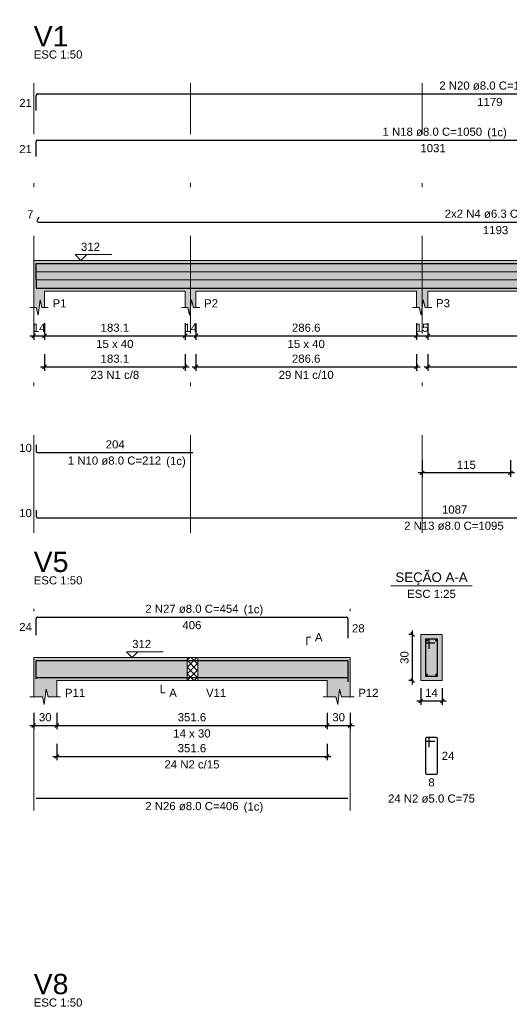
# Model space of a CAD drawing. Header units: millimetres. Extents: x 1852 to 2571, y -668 to -390.
# Tile 76 of 84: x 2505 to 2517, y -469 to -443. Entities that reach past the tile are written whole.
import ezdxf

# ---------------------------------------------------------------- set-up
doc = ezdxf.new("R2010")
doc.units = ezdxf.units.MM
doc.linetypes.add('DASHDOT', pattern=[25.4, 12.7, -6.35, 0, -6.35])
for name, color, linetype, lineweight in [('Descrição da armadura', 7, 'Continuous', 5), ('DT-Arm complementar', 5, 'Continuous', 5), ('DT-Barras na forma', 1, 'Continuous', 30), ('DT-Barras no corte', 5, 'Continuous', 5), ('DT-Barras rebatidas', 1, 'Continuous', 30), ('DT-Cotas', 9, 'Continuous', 5), ('DT-Forma', 5, 'Continuous', 5), ('DT-Hachura forma vigas', 252, 'Continuous', 5), ('DT-Hachura intersecção vigas', 9, 'Continuous', 5), ('DT-Hachura seção vigas', 252, 'Continuous', 5), ('DT-Pontilhado', 9, 'DASHDOT', 5), ('DT-Textos', 7, 'Continuous', 5), ('DT-Título', 250, 'Continuous', 20), ('Textos armaduras', 7, 'Continuous', 5)]:
    doc.layers.add(name, color=color, linetype=linetype, lineweight=lineweight)
doc.styles.add('ARIAL', font='arial.ttf')
doc.styles.get("Standard").update_dxf_attribs({"font": 'arial.ttf'})
doc.dimstyles.new('UM_25.000000', dxfattribs={"dimtxt": 0.18, "dimasz": 0.1, "dimexe": 0.1, "dimexo": 0.2, "dimgap": 0, "dimtad": 1, "dimtih": 1, "dimtoh": 1, "dimdec": 1, "dimlfac": 25, "dimzin": 0, "dimdsep": 46, "dimtxsty": 'Standard', "dimcen": 0.09, "dimdle": 0.1, "dimadec": 1, "dimazin": 2, "dimtfac": 1, "dimtdec": 4, "dimtofl": 0, "dimtmove": 0, "dimatfit": 3, "dimfxl": 1, "dimtolj": 1, "dimarcsym": 0})
doc.dimstyles.new('UM_50.000000', dxfattribs={"dimtxt": 0.18, "dimasz": 0.1, "dimexe": 0.1, "dimexo": 0.2, "dimgap": 0, "dimtad": 1, "dimtih": 1, "dimtoh": 1, "dimdec": 1, "dimlfac": 50, "dimzin": 0, "dimdsep": 46, "dimtxsty": 'Standard', "dimcen": 0.09, "dimdle": 0.1, "dimadec": 1, "dimazin": 2, "dimtfac": 1, "dimtdec": 4, "dimtofl": 0, "dimtmove": 0, "dimatfit": 3, "dimfxl": 1, "dimtolj": 1, "dimarcsym": 0})

# ---------------------------------------------------------------- blocks, each defined once
blk = doc.blocks.new('_Oblique')
at = {"color": 0, "linetype": 'ByBlock', "lineweight": -2}
blk.add_line((-0.5, -0.5), (0.5, 0.5), dxfattribs=at)
blk = doc.blocks.new('*D1253')
at = {"layer": 'DT-Cotas', "color": 0, "lineweight": -2, "transparency": 16777216}
for p, q in [((2505.016, -451.354), (2505.016, -451.784)), ((2505.296, -451.354), (2505.296, -451.784)), ((2504.916, -451.684), (2505.396, -451.684))]:
    blk.add_line(p, q, dxfattribs=at)
at = {"layer": 'DT-Cotas', "color": 0, "lineweight": -2, "transparency": 16777216, "xscale": 0.1, "yscale": 0.1, "zscale": 0.1, "rotation": 180}
blk.add_blockref('_Oblique', (2505.016, -451.684), dxfattribs=at)
at = {"layer": 'DT-Cotas', "color": 0, "lineweight": -2, "transparency": 16777216, "xscale": 0.1, "yscale": 0.1, "zscale": 0.1}
blk.add_blockref('_Oblique', (2505.296, -451.684), dxfattribs=at)
at = {"layer": 'DT-Cotas', "color": 7, "transparency": 16777216, "insert": (2505.156, -451.472), "char_height": 0.2118, "attachment_point": 5, "rotation": 0.0057, "style": 'ARIAL'}
blk.add_mtext('\\A1;14', dxfattribs=at)
blk = doc.blocks.new('*D1254')
at = {"layer": 'DT-Cotas', "color": 0, "lineweight": -2, "transparency": 16777216}
for p, q in [((2505.296, -451.354), (2505.296, -451.784)), ((2508.957, -451.354), (2508.957, -451.784)), ((2505.196, -451.684), (2509.057, -451.684))]:
    blk.add_line(p, q, dxfattribs=at)
at = {"layer": 'DT-Cotas', "color": 0, "lineweight": -2, "transparency": 16777216, "xscale": 0.1, "yscale": 0.1, "zscale": 0.1, "rotation": 180}
blk.add_blockref('_Oblique', (2505.296, -451.684), dxfattribs=at)
at = {"layer": 'DT-Cotas', "color": 0, "lineweight": -2, "transparency": 16777216, "xscale": 0.1, "yscale": 0.1, "zscale": 0.1}
blk.add_blockref('_Oblique', (2508.957, -451.684), dxfattribs=at)
at = {"layer": 'DT-Cotas', "color": 7, "transparency": 16777216, "insert": (2507.127, -451.472), "char_height": 0.2118, "attachment_point": 5, "rotation": 0.0057, "style": 'ARIAL'}
blk.add_mtext('\\A1;183.1', dxfattribs=at)
blk = doc.blocks.new('*D1255')
at = {"layer": 'DT-Cotas', "color": 0, "lineweight": -2, "transparency": 16777216}
for p, q in [((2508.957, -451.354), (2508.957, -451.784)), ((2509.237, -451.354), (2509.237, -451.784)), ((2508.857, -451.684), (2509.337, -451.684))]:
    blk.add_line(p, q, dxfattribs=at)
at = {"layer": 'DT-Cotas', "color": 0, "lineweight": -2, "transparency": 16777216, "xscale": 0.1, "yscale": 0.1, "zscale": 0.1, "rotation": 180}
blk.add_blockref('_Oblique', (2508.957, -451.684), dxfattribs=at)
at = {"layer": 'DT-Cotas', "color": 0, "lineweight": -2, "transparency": 16777216, "xscale": 0.1, "yscale": 0.1, "zscale": 0.1}
blk.add_blockref('_Oblique', (2509.237, -451.684), dxfattribs=at)
at = {"layer": 'DT-Cotas', "color": 7, "transparency": 16777216, "insert": (2509.097, -451.472), "char_height": 0.2118, "attachment_point": 5, "rotation": 0.0057, "style": 'ARIAL'}
blk.add_mtext('\\A1;14', dxfattribs=at)
blk = doc.blocks.new('*D1256')
at = {"layer": 'DT-Cotas', "color": 0, "lineweight": -2, "transparency": 16777216}
for p, q in [((2509.237, -451.354), (2509.237, -451.784)), ((2514.969, -451.354), (2514.969, -451.784)), ((2509.137, -451.684), (2515.069, -451.684))]:
    blk.add_line(p, q, dxfattribs=at)
at = {"layer": 'DT-Cotas', "color": 0, "lineweight": -2, "transparency": 16777216, "xscale": 0.1, "yscale": 0.1, "zscale": 0.1, "rotation": 180}
blk.add_blockref('_Oblique', (2509.237, -451.684), dxfattribs=at)
at = {"layer": 'DT-Cotas', "color": 0, "lineweight": -2, "transparency": 16777216, "xscale": 0.1, "yscale": 0.1, "zscale": 0.1}
blk.add_blockref('_Oblique', (2514.969, -451.684), dxfattribs=at)
at = {"layer": 'DT-Cotas', "color": 7, "transparency": 16777216, "insert": (2512.103, -451.472), "char_height": 0.2118, "attachment_point": 5, "rotation": 0.0057, "style": 'ARIAL'}
blk.add_mtext('\\A1;286.6', dxfattribs=at)
blk = doc.blocks.new('*D1257')
at = {"layer": 'DT-Cotas', "color": 0, "lineweight": -2, "transparency": 16777216}
for p, q in [((2514.969, -451.354), (2514.969, -451.784)), ((2515.269, -451.354), (2515.269, -451.784)), ((2514.869, -451.684), (2515.369, -451.684))]:
    blk.add_line(p, q, dxfattribs=at)
at = {"layer": 'DT-Cotas', "color": 0, "lineweight": -2, "transparency": 16777216, "xscale": 0.1, "yscale": 0.1, "zscale": 0.1, "rotation": 180}
blk.add_blockref('_Oblique', (2514.969, -451.684), dxfattribs=at)
at = {"layer": 'DT-Cotas', "color": 0, "lineweight": -2, "transparency": 16777216, "xscale": 0.1, "yscale": 0.1, "zscale": 0.1}
blk.add_blockref('_Oblique', (2515.269, -451.684), dxfattribs=at)
at = {"layer": 'DT-Cotas', "color": 7, "transparency": 16777216, "insert": (2515.119, -451.472), "char_height": 0.2118, "attachment_point": 5, "rotation": 0.0057, "style": 'ARIAL'}
blk.add_mtext('\\A1;15', dxfattribs=at)
blk = doc.blocks.new('*D1258')
at = {"layer": 'DT-Cotas', "color": 0, "lineweight": -2, "transparency": 16777216}
for p, q in [((2515.269, -451.354), (2515.269, -451.784)), ((2521.911, -451.354), (2521.911, -451.784)), ((2515.169, -451.684), (2522.011, -451.684))]:
    blk.add_line(p, q, dxfattribs=at)
at = {"layer": 'DT-Cotas', "color": 0, "lineweight": -2, "transparency": 16777216, "xscale": 0.1, "yscale": 0.1, "zscale": 0.1, "rotation": 180}
blk.add_blockref('_Oblique', (2515.269, -451.684), dxfattribs=at)
at = {"layer": 'DT-Cotas', "color": 0, "lineweight": -2, "transparency": 16777216, "xscale": 0.1, "yscale": 0.1, "zscale": 0.1}
blk.add_blockref('_Oblique', (2521.911, -451.684), dxfattribs=at)
at = {"layer": 'DT-Cotas', "color": 7, "transparency": 16777216, "insert": (2518.59, -451.472), "char_height": 0.2118, "attachment_point": 5, "rotation": 0.0057, "style": 'ARIAL'}
blk.add_mtext('\\A1;332.1', dxfattribs=at)
blk = doc.blocks.new('*D1268')
at = {"layer": 'DT-Cotas', "color": 0, "lineweight": -2, "transparency": 16777216}
for p, q in [((2505.296, -452.159), (2505.296, -452.588)), ((2508.957, -452.159), (2508.957, -452.588)), ((2505.196, -452.488), (2509.057, -452.488))]:
    blk.add_line(p, q, dxfattribs=at)
at = {"layer": 'DT-Cotas', "color": 0, "lineweight": -2, "transparency": 16777216, "xscale": 0.1, "yscale": 0.1, "zscale": 0.1, "rotation": 180}
blk.add_blockref('_Oblique', (2505.296, -452.488), dxfattribs=at)
at = {"layer": 'DT-Cotas', "color": 0, "lineweight": -2, "transparency": 16777216, "xscale": 0.1, "yscale": 0.1, "zscale": 0.1}
blk.add_blockref('_Oblique', (2508.957, -452.488), dxfattribs=at)
at = {"layer": 'DT-Cotas', "color": 7, "transparency": 16777216, "insert": (2507.127, -452.277), "char_height": 0.2118, "attachment_point": 5, "rotation": 0.0057, "style": 'ARIAL'}
blk.add_mtext('\\A1;183.1', dxfattribs=at)
blk = doc.blocks.new('*D1269')
at = {"layer": 'DT-Cotas', "color": 0, "lineweight": -2, "transparency": 16777216}
for p, q in [((2509.237, -452.159), (2509.237, -452.588)), ((2514.969, -452.159), (2514.969, -452.588)), ((2509.137, -452.488), (2515.069, -452.488))]:
    blk.add_line(p, q, dxfattribs=at)
at = {"layer": 'DT-Cotas', "color": 0, "lineweight": -2, "transparency": 16777216, "xscale": 0.1, "yscale": 0.1, "zscale": 0.1, "rotation": 180}
blk.add_blockref('_Oblique', (2509.237, -452.488), dxfattribs=at)
at = {"layer": 'DT-Cotas', "color": 0, "lineweight": -2, "transparency": 16777216, "xscale": 0.1, "yscale": 0.1, "zscale": 0.1}
blk.add_blockref('_Oblique', (2514.969, -452.488), dxfattribs=at)
at = {"layer": 'DT-Cotas', "color": 7, "transparency": 16777216, "insert": (2512.103, -452.277), "char_height": 0.2118, "attachment_point": 5, "rotation": 0.0057, "style": 'ARIAL'}
blk.add_mtext('\\A1;286.6', dxfattribs=at)
blk = doc.blocks.new('*D1270')
at = {"layer": 'DT-Cotas', "color": 0, "lineweight": -2, "transparency": 16777216}
for p, q in [((2515.269, -452.159), (2515.269, -452.588)), ((2521.771, -452.159), (2521.771, -452.588)), ((2515.169, -452.488), (2521.871, -452.488))]:
    blk.add_line(p, q, dxfattribs=at)
at = {"layer": 'DT-Cotas', "color": 0, "lineweight": -2, "transparency": 16777216, "xscale": 0.1, "yscale": 0.1, "zscale": 0.1, "rotation": 180}
blk.add_blockref('_Oblique', (2515.269, -452.488), dxfattribs=at)
at = {"layer": 'DT-Cotas', "color": 0, "lineweight": -2, "transparency": 16777216, "xscale": 0.1, "yscale": 0.1, "zscale": 0.1}
blk.add_blockref('_Oblique', (2521.771, -452.488), dxfattribs=at)
at = {"layer": 'DT-Cotas', "color": 7, "transparency": 16777216, "insert": (2518.52, -452.277), "char_height": 0.2118, "attachment_point": 5, "rotation": 0.0057, "style": 'ARIAL'}
blk.add_mtext('\\A1;325.1', dxfattribs=at)
blk = doc.blocks.new('*D1277')
at = {"layer": 'DT-Cotas', "color": 0, "lineweight": -2, "transparency": 16777216}
for p, q in [((2515.119, -454.919), (2515.119, -455.348)), ((2517.419, -454.919), (2517.419, -455.348)), ((2517.519, -455.248), (2515.019, -455.248))]:
    blk.add_line(p, q, dxfattribs=at)
at = {"layer": 'DT-Cotas', "color": 0, "lineweight": -2, "transparency": 16777216, "xscale": 0.1, "yscale": 0.1, "zscale": 0.1, "rotation": 180}
blk.add_blockref('_Oblique', (2515.119, -455.248), dxfattribs=at)
at = {"layer": 'DT-Cotas', "color": 0, "lineweight": -2, "transparency": 16777216, "xscale": 0.1, "yscale": 0.1, "zscale": 0.1}
blk.add_blockref('_Oblique', (2517.419, -455.248), dxfattribs=at)
at = {"layer": 'DT-Cotas', "color": 7, "transparency": 16777216, "insert": (2516.269, -455.037), "char_height": 0.2118, "attachment_point": 5, "rotation": 0.0057, "style": 'ARIAL'}
blk.add_mtext('\\A1;115', dxfattribs=at)
blk = doc.blocks.new('*D1300')
at = {"layer": 'DT-Cotas', "color": 0, "lineweight": -2, "transparency": 16777216}
for p, q in [((2505.016, -461.483), (2505.016, -461.913)), ((2505.616, -461.483), (2505.616, -461.913)), ((2504.916, -461.813), (2505.716, -461.813))]:
    blk.add_line(p, q, dxfattribs=at)
at = {"layer": 'DT-Cotas', "color": 0, "lineweight": -2, "transparency": 16777216, "xscale": 0.1, "yscale": 0.1, "zscale": 0.1, "rotation": 180}
blk.add_blockref('_Oblique', (2505.016, -461.813), dxfattribs=at)
at = {"layer": 'DT-Cotas', "color": 0, "lineweight": -2, "transparency": 16777216, "xscale": 0.1, "yscale": 0.1, "zscale": 0.1}
blk.add_blockref('_Oblique', (2505.616, -461.813), dxfattribs=at)
at = {"layer": 'DT-Cotas', "color": 7, "transparency": 16777216, "insert": (2505.316, -461.601), "char_height": 0.2118, "attachment_point": 5, "rotation": 0.0057, "style": 'ARIAL'}
blk.add_mtext('\\A1;30', dxfattribs=at)
blk = doc.blocks.new('*D1301')
at = {"layer": 'DT-Cotas', "color": 0, "lineweight": -2, "transparency": 16777216}
for p, q in [((2505.616, -461.483), (2505.616, -461.913)), ((2512.648, -461.483), (2512.648, -461.913)), ((2505.516, -461.813), (2512.748, -461.813))]:
    blk.add_line(p, q, dxfattribs=at)
at = {"layer": 'DT-Cotas', "color": 0, "lineweight": -2, "transparency": 16777216, "xscale": 0.1, "yscale": 0.1, "zscale": 0.1, "rotation": 180}
blk.add_blockref('_Oblique', (2505.616, -461.813), dxfattribs=at)
at = {"layer": 'DT-Cotas', "color": 0, "lineweight": -2, "transparency": 16777216, "xscale": 0.1, "yscale": 0.1, "zscale": 0.1}
blk.add_blockref('_Oblique', (2512.648, -461.813), dxfattribs=at)
at = {"layer": 'DT-Cotas', "color": 7, "transparency": 16777216, "insert": (2509.132, -461.601), "char_height": 0.2118, "attachment_point": 5, "rotation": 0.0057, "style": 'ARIAL'}
blk.add_mtext('\\A1;351.6', dxfattribs=at)
blk = doc.blocks.new('*D1302')
at = {"layer": 'DT-Cotas', "color": 0, "lineweight": -2, "transparency": 16777216}
for p, q in [((2512.648, -461.483), (2512.648, -461.913)), ((2513.248, -461.483), (2513.248, -461.913)), ((2512.548, -461.813), (2513.348, -461.813))]:
    blk.add_line(p, q, dxfattribs=at)
at = {"layer": 'DT-Cotas', "color": 0, "lineweight": -2, "transparency": 16777216, "xscale": 0.1, "yscale": 0.1, "zscale": 0.1, "rotation": 180}
blk.add_blockref('_Oblique', (2512.648, -461.813), dxfattribs=at)
at = {"layer": 'DT-Cotas', "color": 0, "lineweight": -2, "transparency": 16777216, "xscale": 0.1, "yscale": 0.1, "zscale": 0.1}
blk.add_blockref('_Oblique', (2513.248, -461.813), dxfattribs=at)
at = {"layer": 'DT-Cotas', "color": 7, "transparency": 16777216, "insert": (2512.948, -461.601), "char_height": 0.2118, "attachment_point": 5, "rotation": 0.0057, "style": 'ARIAL'}
blk.add_mtext('\\A1;30', dxfattribs=at)
blk = doc.blocks.new('*D1303')
at = {"layer": 'DT-Cotas', "color": 0, "lineweight": -2, "transparency": 16777216}
for p, q in [((2505.616, -462.288), (2505.616, -462.717)), ((2512.648, -462.288), (2512.648, -462.717)), ((2505.516, -462.617), (2512.748, -462.617))]:
    blk.add_line(p, q, dxfattribs=at)
at = {"layer": 'DT-Cotas', "color": 0, "lineweight": -2, "transparency": 16777216, "xscale": 0.1, "yscale": 0.1, "zscale": 0.1, "rotation": 180}
blk.add_blockref('_Oblique', (2505.616, -462.617), dxfattribs=at)
at = {"layer": 'DT-Cotas', "color": 0, "lineweight": -2, "transparency": 16777216, "xscale": 0.1, "yscale": 0.1, "zscale": 0.1}
blk.add_blockref('_Oblique', (2512.648, -462.617), dxfattribs=at)
at = {"layer": 'DT-Cotas', "color": 7, "transparency": 16777216, "insert": (2509.132, -462.406), "char_height": 0.2118, "attachment_point": 5, "rotation": 0.0057, "style": 'ARIAL'}
blk.add_mtext('\\A1;351.6', dxfattribs=at)
blk = doc.blocks.new('*D1304')
at = {"layer": 'DT-Cotas', "color": 0, "lineweight": -2, "transparency": 16777216}
for p, q in [((2514.883, -459.448), (2514.771, -459.448)), ((2514.871, -460.748), (2514.871, -459.348)), ((2514.883, -460.648), (2514.771, -460.648))]:
    blk.add_line(p, q, dxfattribs=at)
at = {"layer": 'DT-Cotas', "color": 0, "lineweight": -2, "transparency": 16777216, "xscale": 0.1, "yscale": 0.1, "zscale": 0.1}
for p, rotation in [((2514.871, -459.448), 90), ((2514.871, -460.648), 270)]:
    blk.add_blockref('_Oblique', p, dxfattribs=dict(at, rotation=rotation))
at = {"layer": 'DT-Cotas', "color": 7, "transparency": 16777216, "insert": (2514.66, -460.048), "char_height": 0.2118, "attachment_point": 5, "rotation": 90, "style": 'ARIAL'}
blk.add_mtext('\\A1;30', dxfattribs=at)
blk = doc.blocks.new('*D1305')
at = {"layer": 'DT-Cotas', "color": 0, "lineweight": -2, "transparency": 16777216}
for p, q in [((2515.083, -460.848), (2515.083, -461.277)), ((2515.643, -460.848), (2515.643, -461.277)), ((2514.983, -461.177), (2515.743, -461.177))]:
    blk.add_line(p, q, dxfattribs=at)
at = {"layer": 'DT-Cotas', "color": 0, "lineweight": -2, "transparency": 16777216, "xscale": 0.1, "yscale": 0.1, "zscale": 0.1, "rotation": 180}
blk.add_blockref('_Oblique', (2515.083, -461.177), dxfattribs=at)
at = {"layer": 'DT-Cotas', "color": 0, "lineweight": -2, "transparency": 16777216, "xscale": 0.1, "yscale": 0.1, "zscale": 0.1}
blk.add_blockref('_Oblique', (2515.643, -461.177), dxfattribs=at)
at = {"layer": 'DT-Cotas', "color": 7, "transparency": 16777216, "insert": (2515.363, -460.965), "char_height": 0.2118, "attachment_point": 5, "rotation": 0.0057, "style": 'ARIAL'}
blk.add_mtext('\\A1;14', dxfattribs=at)

msp = doc.modelspace()

# ---------------------------------------------------------------- hatches: boundary and pattern name
at = {"layer": 'DT-Hachura forma vigas', "linetype": 'Continuous'}
for points in [[(2522.0508, -450.3186), (2521.7708, -450.3186), (2521.7708, -449.7186), (2515.269, -449.7186), (2514.969, -449.7186), (2509.237, -449.7186), (2508.957, -449.7186), (2505.296, -449.7186), (2505.016, -449.7186), (2505.016, -450.5186), (2505.016, -450.9422), (2505.081, -450.9422), (2505.131, -451.1422), (2505.181, -450.7422), (2505.231, -450.9422), (2505.296, -450.9422), (2505.296, -450.5186), (2508.957, -450.5186), (2508.957, -450.9422), (2509.022, -450.9422), (2509.072, -451.1422), (2509.122, -450.7422), (2509.172, -450.9422), (2509.237, -450.9422), (2509.237, -450.5186), (2514.969, -450.5186), (2514.969, -450.9422), (2515.044, -450.9422), (2515.094, -451.1422), (2515.144, -450.7422), (2515.194, -450.9422), (2515.269, -450.9422), (2515.269, -450.5186), (2521.7708, -450.5186), (2522.0508, -450.5186), (2524.1916, -450.5186), (2524.1916, -450.9422), (2524.4166, -450.9422), (2524.4666, -451.1422), (2524.5166, -450.7422), (2524.5666, -450.9422), (2524.7916, -450.9422), (2524.7916, -450.5186), (2528.4726, -450.5186), (2528.4726, -450.9422), (2528.5376, -450.9422), (2528.5876, -451.1422), (2528.6376, -450.7422), (2528.6876, -450.9422), (2528.7526, -450.9422), (2528.7526, -450.5186), (2532.4336, -450.5186), (2532.4336, -450.9422), (2532.6586, -450.9422), (2532.7086, -451.1422), (2532.7586, -450.7422), (2532.8086, -450.9422), (2533.0336, -450.9422), (2533.0336, -450.5186), (2535.1744, -450.5186), (2535.4544, -450.5186), (2541.716, -450.5186), (2541.716, -450.9422), (2541.781, -450.9422), (2541.831, -451.1422), (2541.881, -450.7422), (2541.931, -450.9422), (2541.996, -450.9422), (2541.996, -450.5186), (2541.996, -449.7186), (2541.716, -449.7186), (2535.4544, -449.7186), (2535.4544, -450.3186), (2535.1744, -450.3186), (2535.1744, -449.7186), (2533.0336, -449.7186), (2532.4336, -449.7186), (2528.7526, -449.7186), (2528.4726, -449.7186), (2524.7916, -449.7186), (2524.1916, -449.7186), (2522.0508, -449.7186), (2522.0508, -450.3186)], [(2505.616, -460.6477), (2509.007, -460.6477), (2509.007, -460.0477), (2505.616, -460.0477), (2505.016, -460.0477), (2505.016, -460.6477), (2505.016, -461.0713), (2505.241, -461.0713), (2505.291, -461.2713), (2505.341, -460.8713), (2505.391, -461.0713), (2505.616, -461.0713), (2505.616, -460.6477)], [(2513.248, -461.0713), (2513.248, -460.6477), (2513.248, -460.0477), (2512.648, -460.0477), (2509.287, -460.0477), (2509.287, -460.6477), (2512.648, -460.6477), (2512.648, -461.0713), (2512.873, -461.0713), (2512.923, -461.2713), (2512.973, -460.8713), (2513.023, -461.0713), (2513.248, -461.0713)]]:
    msp.add_hatch(color=256, dxfattribs=at).paths.add_polyline_path(points)
at = {"layer": 'DT-Hachura intersecção vigas', "linetype": 'Continuous'}
h = msp.add_hatch(dxfattribs=at)
h.set_pattern_fill('ANSI37', color=256, style=0)
h.set_pattern_definition([(45, (2501.14015, -1442.02619), (-0.088388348, 0.088388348), []), (135, (2501.14015, -1442.02619), (-0.088388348, -0.088388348), [])])
h.paths.add_polyline_path([(2509.007, -460.6477), (2509.287, -460.6477), (2509.287, -460.0477), (2509.007, -460.0477), (2509.007, -460.6477)])
at = {"layer": 'DT-Hachura seção vigas', "linetype": 'Continuous'}
msp.add_hatch(color=256, dxfattribs=at).paths.add_polyline_path([(2515.0831, -460.6477), (2515.0831, -460.6477), (2515.6431, -460.6477), (2515.6431, -459.4477), (2515.0831, -459.4477), (2515.0831, -460.6477)])

# ---------------------------------------------------------------- linework, layer by layer
at = {"layer": 'DT-Arm complementar'}
for p, q in [((2505.076, -450.014), (2541.936, -450.014)), ((2505.076, -450.2233), (2541.936, -450.2233))]:
    msp.add_line(p, q, dxfattribs=at)
at = {"layer": 'DT-Barras na forma'}
for p, q in [((2515.3031, -459.5677), (2515.2031, -459.5677)), ((2515.2031, -459.5677), (2515.2031, -460.5277)), ((2515.5231, -459.5677), (2515.2031, -459.5677)), ((2515.2031, -459.5677), (2515.2031, -459.6677)), ((2515.3031, -459.8177), (2515.3031, -459.5677)), ((2515.5231, -460.5277), (2515.5231, -459.5677)), ((2515.2031, -459.6677), (2515.4531, -459.6677)), ((2515.2031, -460.5277), (2515.5231, -460.5277))]:
    msp.add_line(p, q, dxfattribs=at)
for points in [[(2505.076, -450.225), (2505.076, -449.7966), (2525.6916, -449.7966)], [(2505.076, -450.225), (2505.076, -449.7966), (2528.6477, -449.7966)], [(2505.076, -450.2406), (2505.076, -450.4406), (2509.157, -450.4406)], [(2505.076, -450.2406), (2505.076, -450.4406), (2526.8153, -450.4406)], [(2505.076, -460.5992), (2505.076, -460.1257), (2513.188, -460.1257), (2513.188, -460.676)], [(2505.076, -460.5697), (2513.188, -460.5697)]]:
    msp.add_lwpolyline(points, dxfattribs=at)
at = {"layer": 'DT-Barras no corte'}
for centre in [(2515.2391, -459.6037), (2515.4871, -459.6037), (2515.2391, -460.4917), (2515.4871, -460.4917)]:
    msp.add_circle(centre, 0.016, dxfattribs=at)
at = {"layer": 'DT-Barras rebatidas'}
for p, q in [((2505.076, -445.8195), (2505.076, -445.4312)), ((2505.116, -445.3912), (2528.6477, -445.3912)), ((2505.076, -447.0197), (2505.076, -446.6314)), ((2505.116, -446.5914), (2525.6916, -446.5914)), ((2505.1485, -448.5977), (2505.1033, -448.6759)), ((2505.1306, -448.7232), (2528.9311, -448.7232)), ((2505.076, -454.519), (2505.076, -454.679)), ((2505.116, -454.719), (2509.157, -454.719)), ((2505.076, -456.2134), (2505.076, -456.3734)), ((2505.116, -456.4134), (2526.8153, -456.4134)), ((2505.076, -459.4696), (2505.076, -459.0361)), ((2505.116, -458.9961), (2513.148, -458.9961)), ((2513.188, -459.0361), (2513.188, -459.5464)), ((2515.2031, -462.1544), (2515.2031, -463.0544)), ((2515.2031, -462.1544), (2515.2031, -462.1944)), ((2515.2731, -462.1244), (2515.2331, -462.1244)), ((2515.4931, -462.1244), (2515.2331, -462.1244)), ((2515.3031, -462.3744), (2515.3031, -462.1544)), ((2515.5231, -463.0544), (2515.5231, -462.1544)), ((2515.2331, -462.2244), (2515.4531, -462.2244)), ((2515.2331, -463.0844), (2515.4931, -463.0844)), ((2505.076, -463.7043), (2513.188, -463.7043))]:
    msp.add_line(p, q, dxfattribs=at)
for centre, radius, start, end in [((2505.116, -445.4312), 0.04, 90, 180), ((2505.116, -446.6314), 0.04, 90, 180), ((2505.1306, -448.6917), 0.0315, 150, 270), ((2505.116, -454.679), 0.04, 180, 270), ((2505.116, -456.3734), 0.04, 180, 270), ((2505.116, -459.0361), 0.04, 90, 180), ((2513.148, -459.0361), 0.04, 0, 90), ((2515.2331, -462.1544), 0.03, 90, 180), ((2515.2331, -462.1544), 0.03, 90, 180), ((2515.2731, -462.1544), 0.03, 0, 90), ((2515.4931, -462.1544), 0.03, 0, 90), ((2515.2331, -462.1944), 0.03, 180, 270), ((2515.2331, -463.0544), 0.03, 180, 270), ((2515.4931, -463.0544), 0.03, 270, 0)]:
    msp.add_arc(centre, radius, start, end, dxfattribs=at)
at = {"layer": 'DT-Forma', "linetype": 'Continuous'}
for p, q in [((2505.016, -450.5186), (2505.016, -449.7186)), ((2505.016, -460.6477), (2505.016, -460.0477)), ((2513.248, -460.0477), (2513.248, -460.6477))]:
    msp.add_line(p, q, dxfattribs=at)
at = {"layer": 'DT-Forma'}
for p, q in [((2505.016, -449.7186), (2505.296, -449.7186)), ((2505.296, -449.7186), (2508.957, -449.7186)), ((2508.957, -449.7186), (2509.237, -449.7186)), ((2509.237, -449.7186), (2514.969, -449.7186)), ((2514.969, -449.7186), (2515.269, -449.7186)), ((2515.269, -449.7186), (2521.7708, -449.7186)), ((2505.016, -450.5186), (2505.016, -450.9422)), ((2505.296, -450.9422), (2505.296, -450.5186)), ((2505.296, -450.5186), (2508.957, -450.5186)), ((2508.957, -450.5186), (2508.957, -450.9422)), ((2509.237, -450.9422), (2509.237, -450.5186)), ((2509.237, -450.5186), (2514.969, -450.5186)), ((2514.969, -450.5186), (2514.969, -450.9422)), ((2515.269, -450.9422), (2515.269, -450.5186)), ((2515.269, -450.5186), (2521.7708, -450.5186)), ((2505.131, -451.1422), (2505.181, -450.7422)), ((2505.181, -450.7422), (2505.231, -450.9422)), ((2509.072, -451.1422), (2509.122, -450.7422)), ((2509.122, -450.7422), (2509.172, -450.9422)), ((2515.094, -451.1422), (2515.144, -450.7422)), ((2515.144, -450.7422), (2515.194, -450.9422)), ((2504.916, -450.9422), (2505.081, -450.9422)), ((2505.081, -450.9422), (2505.131, -451.1422)), ((2505.231, -450.9422), (2505.396, -450.9422)), ((2508.857, -450.9422), (2509.022, -450.9422)), ((2509.022, -450.9422), (2509.072, -451.1422)), ((2509.172, -450.9422), (2509.337, -450.9422)), ((2514.869, -450.9422), (2515.044, -450.9422)), ((2515.044, -450.9422), (2515.094, -451.1422)), ((2515.194, -450.9422), (2515.369, -450.9422)), ((2515.6431, -459.4477), (2515.0831, -459.4477)), ((2515.0831, -459.4477), (2515.0831, -459.4477)), ((2515.0831, -459.4477), (2515.0831, -460.6477)), ((2515.6431, -460.6477), (2515.6431, -459.4477)), ((2515.6431, -459.4477), (2515.6431, -459.4477)), ((2505.016, -460.0477), (2505.616, -460.0477)), ((2505.616, -460.0477), (2509.007, -460.0477)), ((2509.007, -460.0477), (2509.287, -460.0477)), ((2509.287, -460.0477), (2512.648, -460.0477)), ((2512.648, -460.0477), (2513.248, -460.0477)), ((2505.016, -460.6477), (2505.016, -461.0713)), ((2505.291, -461.2713), (2505.341, -460.8713)), ((2505.341, -460.8713), (2505.391, -461.0713)), ((2505.616, -461.0713), (2505.616, -460.6477)), ((2505.616, -460.6477), (2509.007, -460.6477)), ((2509.007, -460.6477), (2509.287, -460.6477)), ((2509.287, -460.6477), (2512.648, -460.6477)), ((2512.648, -460.6477), (2512.648, -461.0713)), ((2512.923, -461.2713), (2512.973, -460.8713)), ((2512.973, -460.8713), (2513.023, -461.0713)), ((2513.248, -461.0713), (2513.248, -460.6477)), ((2515.0831, -460.6477), (2515.6431, -460.6477)), ((2515.0831, -460.6477), (2515.0831, -460.6477)), ((2515.6431, -460.6477), (2515.6431, -460.6477)), ((2504.916, -461.0713), (2505.241, -461.0713)), ((2505.241, -461.0713), (2505.291, -461.2713)), ((2505.391, -461.0713), (2505.716, -461.0713)), ((2512.548, -461.0713), (2512.873, -461.0713)), ((2512.873, -461.0713), (2512.923, -461.2713)), ((2513.023, -461.0713), (2513.348, -461.0713))]:
    msp.add_line(p, q, dxfattribs=at)
at = {"layer": 'DT-Pontilhado', "ltscale": 0.2}
for p, q in [((2505.016, -456.8017), (2505.016, -445.1088)), ((2509.097, -456.8017), (2509.097, -445.1088)), ((2515.119, -456.8017), (2515.119, -445.1088)), ((2505.016, -464.022), (2505.016, -458.7843)), ((2513.248, -464.022), (2513.248, -458.7843)), ((2509.007, -460.0477), (2509.007, -460.6477)), ((2509.287, -460.0477), (2509.287, -460.6477))]:
    msp.add_line(p, q, dxfattribs=at)
at = {"layer": 'DT-Textos'}
msp.add_line((2514.3041, -458.1828), (2516.4221, -458.1828), dxfattribs=at)
for points in [[(2506.3943, -449.5704), (2506.246, -449.7186), (2506.0978, -449.5704), (2507.0509, -449.5704)], [(2512.1185, -459.73), (2512.1185, -459.5182), (2512.2244, -459.5182)], [(2507.7256, -459.8994), (2507.5773, -460.0477), (2507.4291, -459.8994), (2508.3822, -459.8994)], [(2508.3288, -460.7536), (2508.3288, -460.9654), (2508.4347, -460.9654)]]:
    msp.add_lwpolyline(points, dxfattribs=at)

# ---------------------------------------------------------------- texts
at = {"layer": 'Descrição da armadura', "linetype": 'Continuous', "char_height": 0.2118, "attachment_point": 8, "line_spacing_factor": 0.798, "style": 'ARIAL'}
for s, insert, width in [('2 N20 ø8.0 C=1198', (2516.8618, -445.2853), 5.194653), ('1 N18 ø8.0 C=1050', (2515.3838, -446.4855), 5.194653), ('2x2 N4 ø6.3 C=1196', (2517.076, -448.6173), 5.491291), ('23 N1 c/8', (2507.1265, -452.8061), 2.539389), ('29 N1 c/10', (2512.103, -452.8061), 2.869342), ('1 N10 ø8.0 C=212', (2507.1165, -455.0367), 4.8647), ('2 N13 ø8.0 C=1095', (2515.9456, -456.7311), 5.194653), ('2 N27 ø8.0 C=454', (2509.132, -458.8902), 4.8647), ('24 N2 c/15', (2509.132, -462.9351), 2.869342), ('24 N2 ø5.0 C=75', (2515.3631, -463.8257), 4.534748), ('2 N26 ø8.0 C=406', (2509.132, -464.022), 4.8647)]:
    msp.add_mtext(s, dxfattribs=dict(at, insert=insert, width=width))
at = {"layer": 'DT-Textos', "line_spacing_factor": 0.798, "style": 'ARIAL'}
for s, insert, char_height, attachment_point in [('ESC 1:50', (2505.016, -444.4734), 0.2118, 7), ('(1c)', (2516.8121, -446.5552), 0.2118, 7), ('312', (2506.246, -449.4751), 0.2118, 7), ('P1', (2505.5078, -450.9422), 0.2118, 7), ('P2', (2509.4488, -450.9422), 0.2118, 7), ('P3', (2515.4808, -450.9422), 0.2118, 7), ('15 x 40', (2507.1265, -452.0012), 0.2118, 8), ('15 x 40', (2512.103, -452.0012), 0.2118, 8), ('(1c)', (2508.4621, -455.1062), 0.2118, 7), ('SEÇÃO A-A', (2515.3631, -458.1582), 0.2471, 8), ('ESC 1:50', (2505.016, -458.1489), 0.2118, 7), ('ESC 1:25', (2515.3631, -458.5005), 0.2118, 8), ('(1c)', (2510.4771, -458.9602), 0.2118, 7), ('312', (2507.5773, -459.8041), 0.2118, 7), ('A', (2512.3303, -459.6241), 0.2118, 7), ('P11', (2505.8278, -461.0713), 0.2118, 7), ('A', (2508.5406, -461.0713), 0.2118, 7), ('V11', (2509.4988, -461.0713), 0.2118, 7), ('P12', (2513.4598, -461.0713), 0.2118, 7), ('14 x 30', (2509.132, -462.1303), 0.2118, 8), ('(1c)', (2510.4771, -464.0922), 0.2118, 7), ('ESC 1:50', (2505.016, -469.1275), 0.2118, 7)]:
    msp.add_mtext(s, dxfattribs=dict(at, insert=insert, char_height=char_height, attachment_point=attachment_point))
at = {"layer": 'DT-Título', "char_height": 0.5295, "width": 3.100183, "attachment_point": 7, "line_spacing_factor": 0.798, "style": 'ARIAL'}
for s, insert in [('V1', (2505.016, -444.1557)), ('V5', (2505.016, -457.8312)), ('V8', (2505.016, -468.8098))]:
    msp.add_mtext(s, dxfattribs=dict(at, insert=insert))
at = {"layer": 'Textos armaduras', "linetype": 'Continuous', "char_height": 0.2118, "attachment_point": 7, "line_spacing_factor": 0.798, "style": 'ARIAL'}
for s, insert, width in [('21', (2504.6401, -445.7313), 0.659905), ('1179', (2516.5519, -445.7089), 1.31981), ('21', (2504.6401, -446.9315), 0.659905), ('1031', (2515.0738, -446.9091), 1.31981), ('7', (2504.8439, -448.6276), 0.329953), ('1193', (2516.7009, -449.0409), 1.31981), ('10', (2504.6401, -454.7049), 0.659905), ('204', (2506.889, -454.6131), 0.989858), ('10', (2504.6401, -456.3993), 0.659905), ('1087', (2515.6357, -456.3075), 1.31981), ('24', (2504.6401, -459.3587), 0.659905), ('406', (2508.8845, -459.3138), 0.989858), ('28', (2513.2939, -459.3971), 0.659905), ('24', (2515.629, -462.7103), 0.659905), ('8', (2515.2806, -463.4021), 0.329953)]:
    msp.add_mtext(s, dxfattribs=dict(at, insert=insert, width=width))

# ---------------------------------------------------------------- dimensions: what is measured, and where the dimension line sits
at = {"layer": 'DT-Cotas'}
for base, p1, p2, dimstyle, override, picture, middle, turn in [((2505.296, -451.6835), (2505.016, -451.154), (2505.296, -451.154), 'UM_50.000000', {"dimtxt": 0.2118, "dimasz": 0.1, "dimexe": 0.1, "dimexo": 0.2, "dimtad": 1, "dimtih": 0, "dimtoh": 0, "dimdec": 1, "dimlfac": 50, "dimzin": 8, "dimtxsty": 'ARIAL', "dimblk": 'Oblique', "dimblk1": 'Oblique', "dimblk2": 'Oblique', "dimsah": 1, "dimdle": 0.1, "dimse1": 0, "dimse2": 0, "dimclrt": 7, "dimadec": 1, "dimazin": 3, "dimtmove": 2, "dimldrblk": 'Oblique'}, '*D1253', (2505.156, -451.4717), 0.00573), ((2508.9570004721, -451.6835263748), (2505.2960004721, -451.1540263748), (2508.9570004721, -451.1540263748), 'UM_50.000000', {"dimtxt": 0.2118, "dimasz": 0.1, "dimexe": 0.1, "dimexo": 0.2, "dimtad": 1, "dimtih": 0, "dimtoh": 0, "dimdec": 1, "dimlfac": 50, "dimzin": 8, "dimtxsty": 'ARIAL', "dimblk": 'Oblique', "dimblk1": 'Oblique', "dimblk2": 'Oblique', "dimsah": 1, "dimdle": 0.1, "dimse1": 0, "dimse2": 0, "dimclrt": 7, "dimadec": 1, "dimazin": 3, "dimtmove": 2, "dimldrblk": 'Oblique'}, '*D1254', (2507.1265004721, -451.4717263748), 0.005729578), ((2509.237, -451.6835), (2508.957, -451.154), (2509.237, -451.154), 'UM_50.000000', {"dimtxt": 0.2118, "dimasz": 0.1, "dimexe": 0.1, "dimexo": 0.2, "dimtad": 1, "dimtih": 0, "dimtoh": 0, "dimdec": 1, "dimlfac": 50, "dimzin": 8, "dimtxsty": 'ARIAL', "dimblk": 'Oblique', "dimblk1": 'Oblique', "dimblk2": 'Oblique', "dimsah": 1, "dimdle": 0.1, "dimse1": 0, "dimse2": 0, "dimclrt": 7, "dimadec": 1, "dimazin": 3, "dimtmove": 2, "dimldrblk": 'Oblique'}, '*D1255', (2509.097, -451.4717), 0.00573), ((2514.969, -451.6835), (2509.237, -451.154), (2514.969, -451.154), 'UM_50.000000', {"dimtxt": 0.2118, "dimasz": 0.1, "dimexe": 0.1, "dimexo": 0.2, "dimtad": 1, "dimtih": 0, "dimtoh": 0, "dimdec": 1, "dimlfac": 50, "dimzin": 8, "dimtxsty": 'ARIAL', "dimblk": 'Oblique', "dimblk1": 'Oblique', "dimblk2": 'Oblique', "dimsah": 1, "dimdle": 0.1, "dimse1": 0, "dimse2": 0, "dimclrt": 7, "dimadec": 1, "dimazin": 3, "dimtmove": 2, "dimldrblk": 'Oblique'}, '*D1256', (2512.103, -451.4717), 0.00573), ((2515.269, -451.6835), (2514.969, -451.154), (2515.269, -451.154), 'UM_50.000000', {"dimtxt": 0.2118, "dimasz": 0.1, "dimexe": 0.1, "dimexo": 0.2, "dimtad": 1, "dimtih": 0, "dimtoh": 0, "dimdec": 1, "dimlfac": 50, "dimzin": 8, "dimtxsty": 'ARIAL', "dimblk": 'Oblique', "dimblk1": 'Oblique', "dimblk2": 'Oblique', "dimsah": 1, "dimdle": 0.1, "dimse1": 0, "dimse2": 0, "dimclrt": 7, "dimadec": 1, "dimazin": 3, "dimtmove": 2, "dimldrblk": 'Oblique'}, '*D1257', (2515.119, -451.4717), 0.00573), ((2521.9108, -451.6835), (2515.269, -451.154), (2521.9108, -451.154), 'UM_50.000000', {"dimtxt": 0.2118, "dimasz": 0.1, "dimexe": 0.1, "dimexo": 0.2, "dimtad": 1, "dimtih": 0, "dimtoh": 0, "dimdec": 1, "dimlfac": 50, "dimzin": 8, "dimtxsty": 'ARIAL', "dimblk": 'Oblique', "dimblk1": 'Oblique', "dimblk2": 'Oblique', "dimsah": 1, "dimdle": 0.1, "dimse1": 0, "dimse2": 0, "dimclrt": 7, "dimadec": 1, "dimazin": 3, "dimtmove": 2, "dimldrblk": 'Oblique'}, '*D1258', (2518.5899, -451.4717), 0.00573), ((2508.9570004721, -452.4883663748), (2505.2960004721, -451.9588663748), (2508.9570004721, -451.9588663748), 'UM_50.000000', {"dimtxt": 0.2118, "dimasz": 0.1, "dimexe": 0.1, "dimexo": 0.2, "dimtad": 1, "dimtih": 0, "dimtoh": 0, "dimdec": 1, "dimlfac": 50, "dimzin": 8, "dimtxsty": 'ARIAL', "dimblk": 'Oblique', "dimblk1": 'Oblique', "dimblk2": 'Oblique', "dimsah": 1, "dimdle": 0.1, "dimse1": 0, "dimse2": 0, "dimclrt": 7, "dimadec": 1, "dimazin": 3, "dimtmove": 2, "dimldrblk": 'Oblique'}, '*D1268', (2507.1265004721, -452.2765663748), 0.005729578), ((2514.969, -452.4884), (2509.237, -451.9589), (2514.969, -451.9589), 'UM_50.000000', {"dimtxt": 0.2118, "dimasz": 0.1, "dimexe": 0.1, "dimexo": 0.2, "dimtad": 1, "dimtih": 0, "dimtoh": 0, "dimdec": 1, "dimlfac": 50, "dimzin": 8, "dimtxsty": 'ARIAL', "dimblk": 'Oblique', "dimblk1": 'Oblique', "dimblk2": 'Oblique', "dimsah": 1, "dimdle": 0.1, "dimse1": 0, "dimse2": 0, "dimclrt": 7, "dimadec": 1, "dimazin": 3, "dimtmove": 2, "dimldrblk": 'Oblique'}, '*D1269', (2512.103, -452.2766), 0.00573), ((2521.7708, -452.4884), (2515.269, -451.9589), (2521.7708, -451.9589), 'UM_50.000000', {"dimtxt": 0.2118, "dimasz": 0.1, "dimexe": 0.1, "dimexo": 0.2, "dimtad": 1, "dimtih": 0, "dimtoh": 0, "dimdec": 1, "dimlfac": 50, "dimzin": 8, "dimtxsty": 'ARIAL', "dimblk": 'Oblique', "dimblk1": 'Oblique', "dimblk2": 'Oblique', "dimsah": 1, "dimdle": 0.1, "dimse1": 0, "dimse2": 0, "dimclrt": 7, "dimadec": 1, "dimazin": 3, "dimtmove": 2, "dimldrblk": 'Oblique'}, '*D1270', (2518.5199, -452.2766), 0.00573), ((2515.119, -455.2485), (2517.419, -454.719), (2515.119, -454.719), 'UM_50.000000', {"dimtxt": 0.2118, "dimasz": 0.1, "dimexe": 0.1, "dimexo": 0.2, "dimtad": 1, "dimtih": 0, "dimtoh": 0, "dimdec": 1, "dimlfac": 50, "dimzin": 8, "dimtxsty": 'ARIAL', "dimblk": 'Oblique', "dimblk1": 'Oblique', "dimblk2": 'Oblique', "dimsah": 1, "dimdle": 0.1, "dimse1": 0, "dimse2": 0, "dimclrt": 7, "dimadec": 1, "dimazin": 3, "dimtmove": 2, "dimldrblk": 'Oblique'}, '*D1277', (2516.269, -455.0367), 0.00573), ((2515.6431, -461.1772), (2515.0831, -460.6477), (2515.6431, -460.6477), 'UM_25.000000', {"dimtxt": 0.2118, "dimasz": 0.1, "dimexe": 0.1, "dimexo": 0.2, "dimtad": 1, "dimtih": 0, "dimtoh": 0, "dimdec": 1, "dimlfac": 25, "dimzin": 8, "dimtxsty": 'ARIAL', "dimblk": 'Oblique', "dimblk1": 'Oblique', "dimblk2": 'Oblique', "dimsah": 1, "dimdle": 0.1, "dimse1": 0, "dimse2": 0, "dimclrt": 7, "dimadec": 1, "dimazin": 3, "dimtmove": 2, "dimldrblk": 'Oblique'}, '*D1305', (2515.3631, -460.9654), 0.00573), ((2505.616, -461.8126), (2505.016, -461.2831), (2505.616, -461.2831), 'UM_50.000000', {"dimtxt": 0.2118, "dimasz": 0.1, "dimexe": 0.1, "dimexo": 0.2, "dimtad": 1, "dimtih": 0, "dimtoh": 0, "dimdec": 1, "dimlfac": 50, "dimzin": 8, "dimtxsty": 'ARIAL', "dimblk": 'Oblique', "dimblk1": 'Oblique', "dimblk2": 'Oblique', "dimsah": 1, "dimdle": 0.1, "dimse1": 0, "dimse2": 0, "dimclrt": 7, "dimadec": 1, "dimazin": 3, "dimtmove": 2, "dimldrblk": 'Oblique'}, '*D1300', (2505.316, -461.6008), 0.00573), ((2512.648, -461.8126), (2505.616, -461.2831), (2512.648, -461.2831), 'UM_50.000000', {"dimtxt": 0.2118, "dimasz": 0.1, "dimexe": 0.1, "dimexo": 0.2, "dimtad": 1, "dimtih": 0, "dimtoh": 0, "dimdec": 1, "dimlfac": 50, "dimzin": 8, "dimtxsty": 'ARIAL', "dimblk": 'Oblique', "dimblk1": 'Oblique', "dimblk2": 'Oblique', "dimsah": 1, "dimdle": 0.1, "dimse1": 0, "dimse2": 0, "dimclrt": 7, "dimadec": 1, "dimazin": 3, "dimtmove": 2, "dimldrblk": 'Oblique'}, '*D1301', (2509.132, -461.6008), 0.00573), ((2513.248, -461.8126), (2512.648, -461.2831), (2513.248, -461.2831), 'UM_50.000000', {"dimtxt": 0.2118, "dimasz": 0.1, "dimexe": 0.1, "dimexo": 0.2, "dimtad": 1, "dimtih": 0, "dimtoh": 0, "dimdec": 1, "dimlfac": 50, "dimzin": 8, "dimtxsty": 'ARIAL', "dimblk": 'Oblique', "dimblk1": 'Oblique', "dimblk2": 'Oblique', "dimsah": 1, "dimdle": 0.1, "dimse1": 0, "dimse2": 0, "dimclrt": 7, "dimadec": 1, "dimazin": 3, "dimtmove": 2, "dimldrblk": 'Oblique'}, '*D1302', (2512.948, -461.6008), 0.00573), ((2512.648, -462.6174), (2505.616, -462.0879), (2512.648, -462.0879), 'UM_50.000000', {"dimtxt": 0.2118, "dimasz": 0.1, "dimexe": 0.1, "dimexo": 0.2, "dimtad": 1, "dimtih": 0, "dimtoh": 0, "dimdec": 1, "dimlfac": 50, "dimzin": 8, "dimtxsty": 'ARIAL', "dimblk": 'Oblique', "dimblk1": 'Oblique', "dimblk2": 'Oblique', "dimsah": 1, "dimdle": 0.1, "dimse1": 0, "dimse2": 0, "dimclrt": 7, "dimadec": 1, "dimazin": 3, "dimtmove": 2, "dimldrblk": 'Oblique'}, '*D1303', (2509.132, -462.4056), 0.00573)]:
    dim = msp.add_linear_dim(base=base, p1=p1, p2=p2, dimstyle=dimstyle, override=override, dxfattribs=at)
    dim.commit()
    dim.dimension.update_dxf_attribs({"geometry": picture, "text_midpoint": middle, "dimtype": 160, "text_rotation": turn})
dim = msp.add_linear_dim(base=(2514.8713, -459.4477), p1=(2515.0831, -460.6477), p2=(2515.0831, -459.4477), angle=90, dimstyle='UM_25.000000', override={"dimtxt": 0.2118, "dimasz": 0.1, "dimexe": 0.1, "dimexo": 0.2, "dimtad": 1, "dimtih": 0, "dimtoh": 0, "dimdec": 1, "dimlfac": 25, "dimzin": 8, "dimtxsty": 'ARIAL', "dimblk": 'Oblique', "dimblk1": 'Oblique', "dimblk2": 'Oblique', "dimsah": 1, "dimdle": 0.1, "dimse1": 0, "dimse2": 0, "dimclrt": 7, "dimadec": 1, "dimazin": 3, "dimtmove": 2, "dimldrblk": 'Oblique'}, dxfattribs=at)
dim.commit()
dim.dimension.update_dxf_attribs({"geometry": '*D1304', "text_midpoint": (2514.6595, -460.0477), "dimtype": 160, "text_rotation": 90})

doc.saveas('drawing.dxf')
